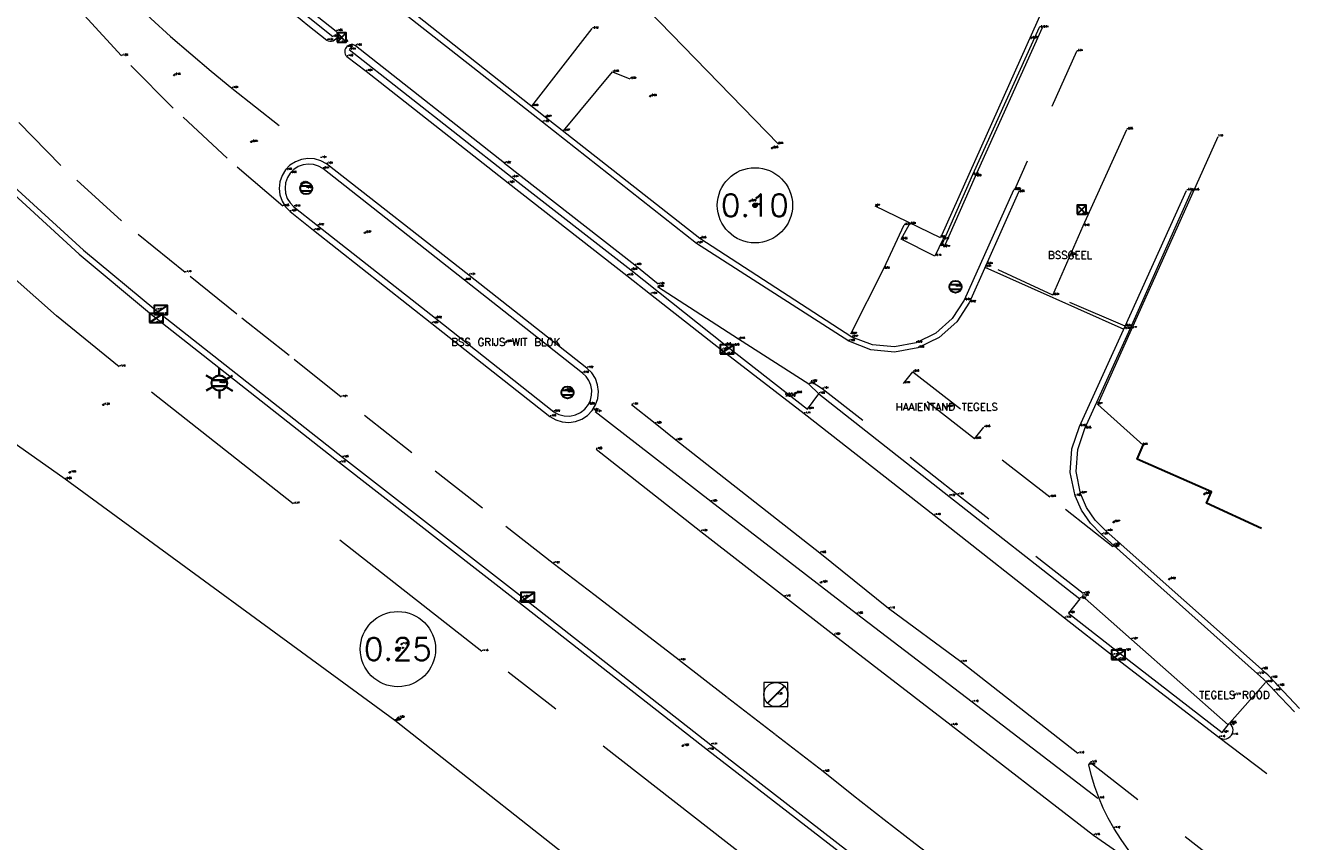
# Model space of a CAD drawing. Header units: metres. Extents: x 110598 to 111426, y 426464 to 427070.
# Tile 38 of 47: x 111213 to 111256, y 426591 to 426618. Entities that reach past the tile are written whole.
import ezdxf
from ezdxf.enums import TextEntityAlignment as Align

# ---------------------------------------------------------------- set-up
doc = ezdxf.new("R2010")
doc.units = ezdxf.units.M
doc.header["$MEASUREMENT"] = 0
for name, pattern in [('AM-AS', [16, 10, -2, 2, -2]), ('VH-GAZONBAND_100X200', [9.5, 7.5, -2]), ('VH-OPSLUITBAND_100X200', [16, 8, -2, 4, -2]), ('VH-OPSLUITBAND_60X200', [12, 6, -2, 2, -2]), ('VH-TROTTOIRBAND_180-200', [20, 10, -2, 2, -2, 2, -2]), ('VH-TROTTOIRBAND_280-300', [26, 12, -2, 4, -2, 4, -2]), ('XX-HIDDEN', [4, 2, -2])]:
    doc.linetypes.add(name, pattern=pattern)
for name, color, linetype, lineweight in [('B-BH-OG-TOPOGRAFIE_BEBOUWING-G', 10, 'Continuous', 30), ('B-GV-GR-BOOM-S', 90, 'Continuous', 13), ('B-GV-GR-BOOM_DIAMETER-T', 96, 'Continuous', 0), ('B-OI-RI-GWA_KOLK-S', 30, 'Continuous', 30), ('B-OI-RI-GWA_RIOOLPUT-S', 30, 'Continuous', 30), ('B-WA-WH-WATER_GRENS-G', 142, 'Continuous', 0), ('B-WE-AM-AS-G', 10, 'AM-AS', 13), ('B-WE-IE-MEUBILAIR_WEGMEUBILAIR-S', 4, 'Continuous', 30), ('B-WE-IE-TERREINAFSCHEIDING_KUNSTMATIG_SCHUTTING-G', 45, 'Continuous', 0), ('B-WE-VH-KANTOPSLUITING_ACHTERKANTBAND-G', 50, 'Continuous', 13), ('B-WE-VH-KANTOPSLUITING_GAZONBAND_100X200-G', 90, 'VH-GAZONBAND_100X200', 13), ('B-WE-VH-KANTOPSLUITING_INRITBAND-G', 211, 'Continuous', 13), ('B-WE-VH-KANTOPSLUITING_OPSLUITBAND_100X200-G', 160, 'VH-OPSLUITBAND_100X200', 13), ('B-WE-VH-KANTOPSLUITING_OPSLUITBAND_60X200-G', 150, 'VH-OPSLUITBAND_60X200', 13), ('B-WE-VH-KANTOPSLUITING_TROTTOIRBAND_180 200-G', 200, 'VH-TROTTOIRBAND_180-200', 13), ('B-WE-VH-KANTOPSLUITING_TROTTOIRBAND_RWS-G', 181, 'VH-TROTTOIRBAND_280-300', 13), ('B-WE-VH-MATERIAALGRENS-G', 52, 'XX-HIDDEN', 13), ('B-WE-VW-MARKERING-G', 252, 'Continuous', 13), ('DTM-Grondslag', 135, 'Continuous', 0), ('DTM-Meetpunt', 40, 'Continuous', 0), ('mp', 7, 'Continuous', 0), ('X-XX-AL-HOOGTELABEL-S', 2, 'Continuous', 0), ('X-XX-AL-TEXT-T', 2, 'Continuous', 0)]:
    doc.layers.add(name, color=color, linetype=linetype, lineweight=lineweight)
doc.styles.add('LBD', font='txt.shx')
doc.styles.add('NLCS-ISO', font='arial.ttf')
doc.styles.get("Standard").update_dxf_attribs({"font": 'txt.shx'})

# ---------------------------------------------------------------- blocks, each defined once
blk = doc.blocks.new('MP')
at = {"layer": 'mp', "color": 0, "linetype": 'ByBlock', "lineweight": -2, "elevation": -0.036, "flags": 128}
blk.add_lwpolyline([(-0.005000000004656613, -0.008660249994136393), (-0.01000000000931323, 0), (-0.005000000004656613, 0.008660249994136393), (0.005000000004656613, 0.008660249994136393), (0.01000000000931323, 0), (0.005000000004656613, -0.008660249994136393), (-0.005000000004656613, -0.008660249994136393)], close=True, dxfattribs=at)
blk = doc.blocks.new('SGR-BOOM_01')
at = {"ltscale": 0.1}
h = blk.add_hatch(color=0, dxfattribs=at)
edge = h.paths.add_edge_path()
edge.add_arc((7.366995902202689e-12, -5.115907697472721e-12), 0.15, 0, 360)
at = {"color": 0}
for centre, radius in [((0, 0), 2.5), ((7.366995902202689e-12, -5.115907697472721e-12), 0.04499999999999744)]:
    blk.add_circle(centre, radius, dxfattribs=at)
at = {"color": 0, "ltscale": 0.1}
blk.add_circle((7.366995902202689e-12, -5.115907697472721e-12), 0.15, dxfattribs=at)
blk = doc.blocks.new('B-SIE-WEG_LICHTMAST-SO')
at = {"color": 0, "ltscale": 0.1}
for p, q in [((8.349587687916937e-10, 1.265625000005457), (1.669846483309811e-09, 2.53125000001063)), ((-1.096064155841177, 0.6328125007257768), (-2.192125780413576, 1.265625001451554)), ((1.096064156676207, 0.6328124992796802), (2.192125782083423, 1.26562499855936)), ((-1.096064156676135, -0.6328124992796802), (-2.192125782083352, -1.26562499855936)), ((-8.349587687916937e-10, -1.265625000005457), (-1.669775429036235e-09, -2.53125000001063)), ((1.096064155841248, -0.6328125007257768), (2.192125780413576, -1.265625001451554))]:
    blk.add_line(p, q, dxfattribs=at)
at = {"color": 0, "flags": 128}
for points in [[(-1.162672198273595, 0.4999999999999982), (1.162672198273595, 0.4999999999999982)], [(-1.162672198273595, -0.4999999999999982), (1.162672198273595, -0.4999999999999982)]]:
    blk.add_lwpolyline(points, dxfattribs=at)
at = {"color": 0, "ltscale": 0.1}
blk.add_circle((0, 0), 1.265625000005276, dxfattribs=at)
at = {"color": 0, "style": 'NLCS-ISO'}
blk.add_attdef('TYPE', text='', height=1.8, dxfattribs=at).set_placement((1.669846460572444e-09, 2.53125000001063), align=Align.BOTTOM_CENTER)
blk = doc.blocks.new('B-SRI-KOLK_TROTTOIR-SO')
at = {"color": 0}
blk.add_line((-1.124999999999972, 0), (1.124999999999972, 1.499999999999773), dxfattribs=at)
blk.add_3dface([(-1.124999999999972, 0), (1.124999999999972, 0), (1.124999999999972, 1.499999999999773), (-1.124999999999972, 1.499999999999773)], dxfattribs=at)
blk = doc.blocks.new('B-SRI-PUT_GWA-SO')
at = {"color": 0}
blk.add_line((-1.414183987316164, -1.41424313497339), (1.414183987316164, 1.41424313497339), dxfattribs=at)
at = {"color": 0, "lineweight": 0}
blk.add_circle((4.18174704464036e-05, -4.181572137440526e-05), 1.999999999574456, dxfattribs=at)
blk.add_3dface([(2.000125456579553, -1.999958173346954), (1.999958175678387, 2.000041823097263), (-2.000041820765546, 1.999874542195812), (-1.999874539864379, -2.000125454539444)], dxfattribs=at)
blk = doc.blocks.new('SIE-WEG_VERKEERSBORD_ROND-SO')
at = {"color": 0}
for p, q in [((-0.9165151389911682, 0.3999999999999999), (0.9165151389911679, 0.3999999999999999)), ((-0.9165151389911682, -0.3999999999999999), (0.9165151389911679, -0.3999999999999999))]:
    blk.add_line(p, q, dxfattribs=at)
blk.add_circle((0, 0), 1, dxfattribs=at)
blk = doc.blocks.new('B-SRI-KOLK_STRAAT_300X300-SO')
at = {"color": 0}
for p, q in [((-0.7500000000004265, 2.842170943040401e-13), (0.7499999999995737, 1.500000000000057)), ((0.7499999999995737, 2.842170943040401e-13), (-0.7500000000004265, 1.500000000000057))]:
    blk.add_line(p, q, dxfattribs=at)
blk.add_3dface([(-0.7500000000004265, 2.842170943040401e-13), (0.7499999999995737, 2.842170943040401e-13), (0.7499999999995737, 1.500000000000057), (-0.7500000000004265, 1.500000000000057)], dxfattribs=at)

msp = doc.modelspace()

# ---------------------------------------------------------------- linework, layer by layer
at = {"layer": 'B-BH-OG-TOPOGRAFIE_BEBOUWING-G', "flags": 128}
msp.add_lwpolyline([(111254.442, 426601.5680000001), (111252.612, 426602.403), (111252.785, 426602.783), (111250.315, 426603.864), (111250.504, 426604.334)], dxfattribs=at)
at = {"layer": 'B-WA-WH-WATER_GRENS-G'}
msp.add_polyline3d([(111240.022, 426583.847, -2.064), (111225.638, 426595.185, -2.067), (111214.688, 426603.201, -2.079), (111205.667, 426609.564, -2.382)], dxfattribs=at)
at = {"layer": 'B-WE-AM-AS-G', "extrusion": (-0.8929264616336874, 0.399627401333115, 0.2073168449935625), "elevation": 71148.7604709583}
msp.add_lwpolyline([(-434835.6025539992, -15078.7446118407), (-434838.1136660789, -15078.83865503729), (-434841.6297475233, -15078.78754460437)], dxfattribs=at)
at = {"layer": 'B-WE-AM-AS-G'}
msp.add_polyline3d([(111249.008, 426592.592, -1.102), (111244.825, 426595.796, -1.096), (111240.982, 426598.725, -1.051), (111236.138, 426602.456, -1.054), (111232.302, 426605.435, -1.012)], dxfattribs=at)
at = {"layer": 'B-WE-IE-TERREINAFSCHEIDING_KUNSTMATIG_SCHUTTING-G', "extrusion": (0.01845684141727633, -0.02658949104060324, 0.9994760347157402), "elevation": -9289.165193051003, "flags": 128}
msp.add_lwpolyline([(334662.2266716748, 286877.9387532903), (334650.6836795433, 286870.9564440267), (334649.4947949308, 286873.0573158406)], dxfattribs=at)
at = {"layer": 'B-WE-IE-TERREINAFSCHEIDING_KUNSTMATIG_SCHUTTING-G', "extrusion": (0.006137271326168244, -0.006321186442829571, 0.9999611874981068), "elevation": -2013.077611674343, "flags": 128}
msp.add_lwpolyline([(111236.2882245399, 426610.1331616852), (111231.1489223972, 426615.4262674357)], dxfattribs=at)
at = {"layer": 'B-WE-IE-TERREINAFSCHEIDING_KUNSTMATIG_SCHUTTING-G', "extrusion": (-0.01262532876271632, -0.01184424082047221, 0.9998501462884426), "elevation": -6456.402801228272, "flags": 128}
msp.add_lwpolyline([(111241.6481202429, 426557.7839111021), (111240.1432023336, 426559.1350058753), (111244.1478529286, 426568.0376303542)], dxfattribs=at)
at = {"layer": 'B-WE-VH-KANTOPSLUITING_ACHTERKANTBAND-G', "extrusion": (-0.5473672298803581, 0.2481838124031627, 0.7992458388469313), "elevation": 44986.1299014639, "flags": 128}
msp.add_lwpolyline([(-434483.6993142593, -59826.10455208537), (-434478.325251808, -59826.10288820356), (-434475.7363867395, -59826.06295504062)], dxfattribs=at)
at = {"layer": 'B-WE-VH-KANTOPSLUITING_ACHTERKANTBAND-G'}
for points in [[(111200.866, 426629.065, -1.085), (111202.943, 426625.627, -1.174), (111203.367, 426624.711, -1.113), (111203.873, 426623.872, -1.107), (111205.9474053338, 426620.7866682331, -1.113), (111208.2103470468, 426617.836833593, -1.119), (111210.653, 426615.034, -1.125), (111212.8430805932, 426612.7951031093, -1.134333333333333), (111215.1478735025, 426610.6744801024, -1.143666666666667), (111217.561, 426608.678, -1.153), (111223.799, 426603.756, -1.163), (111229.761, 426599.121, -1.187), (111236.036, 426594.214, -1.197), (111241.983, 426589.616, -1.189), (111242.4673898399, 426589.2524040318, -1.188333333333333), (111242.9527242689, 426588.8900698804, -1.187666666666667), (111243.439, 426588.529, -1.187), (111243.9642488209, 426588.1411905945, -1.188333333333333), (111244.490583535, 426587.7548562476, -1.189666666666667), (111245.421, 426587.074, -1.2)], [(111223.585, 426617.9, -0.923), (111222.0504662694, 426619.1310525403, -0.9216666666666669), (111220.5595353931, 426620.4145669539, -0.9203333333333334), (111219.114, 426621.749, -0.919), (111217.6962096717, 426623.152618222, -0.925), (111216.3286459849, 426624.6052169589, -0.931), (111215.013, 426626.105, -0.937), (111214.3880992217, 426626.861383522, -0.9523333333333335), (111213.776371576, 426627.6284599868, -0.9676666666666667), (111213.178, 426628.406, -0.9830000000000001)], [(111246.201, 426612.804, -0.8340000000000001), (111244.561, 426609.148, -0.8350000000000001), (111244.1629191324, 426608.537376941, -0.8566666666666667), (111243.6163848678, 426608.0550604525, -0.8783333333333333), (111242.961, 426607.736, -0.9), (111242.2430786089, 426607.6032569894, -0.9233333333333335), (111241.515788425, 426607.6671382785, -0.9466666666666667), (111240.832, 426607.923, -0.9700000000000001), (111235.78, 426611.2, -0.9800000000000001), (111230.633, 426615.23, -0.9680000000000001), (111226.343, 426618.625, -0.9730000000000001), (111223.635, 426620.771, -0.9600000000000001)], [(111224.128, 426617.474, -0.9390000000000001), (111229.543, 426613.228, -0.91), (111233.489, 426610.154, -0.927), (111236.615, 426607.663, -0.9450000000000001), (111239.351, 426605.531, -0.9860000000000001), (111239.729, 426606.0410000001, -1.019), (111244.055, 426602.641, -1.02), (111248.401, 426599.23, -1.031), (111248.024, 426598.751, -1.032), (111249.596, 426597.523, -1.032), (111253.131, 426594.7800000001, -1.068), (111253.372, 426595.08, -1.082)], [(111255.706, 426595.58, -1.033), (111254.992, 426596.336, -1.028), (111254.9139683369, 426596.4260828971, -1.029666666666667), (111254.8336168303, 426596.5141028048, -1.031333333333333), (111254.751, 426596.6, -1.033), (111254.649987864, 426596.6992035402, -1.041), (111254.545954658, 426596.795234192, -1.049), (111254.439, 426596.888, -1.057), (111249.28, 426601.475, -1.011), (111248.9189920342, 426601.8388149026, -0.9976666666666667), (111248.6301180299, 426602.2621821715, -0.9843333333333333), (111248.423, 426602.7310000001, -0.9710000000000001), (111248.2816415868, 426603.4539688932, -0.932), (111248.3331565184, 426604.1888242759, -0.893), (111248.574, 426604.885, -0.8540000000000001), (111250.093, 426608.2150000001, -0.768), (111252.118, 426612.775, -0.772)]]:
    msp.add_polyline3d(points, dxfattribs=at)
msp.add_polyline3d([(111223.072, 426611.633, -0.923), (111226.988, 426608.553, -0.92), (111230.921, 426605.444, -0.919), (111231.0859657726, 426605.3532815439, -0.9152857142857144), (111231.2675456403, 426605.303559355, -0.9115714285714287), (111231.4557151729, 426605.2975784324, -0.907857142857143), (111231.6400861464, 426605.3356689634, -0.9041428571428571), (111231.8104800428, 426605.4157280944, -0.9004285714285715), (111231.9574899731, 426605.5333360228, -0.8967142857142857), (111232.073, 426605.682, -0.893), (111232.1435997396, 426605.8323703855, -0.8937142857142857), (111232.1816746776, 426605.9940672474, -0.8944285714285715), (111232.1855882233, 426606.1601403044, -0.8951428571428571), (111232.1551721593, 426606.3234511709, -0.895857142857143), (111232.0917338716, 426606.4769801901, -0.8965714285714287), (111231.9980001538, 426606.614128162, -0.8972857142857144), (111231.878, 426606.729, -0.898), (111227.96, 426609.814, -0.899), (111223.252, 426613.52, -0.914), (111223.1020241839, 426613.6045822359, -0.9115714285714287), (111222.9373721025, 426613.6549468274, -0.9091428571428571), (111222.7657426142, 426613.6687388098, -0.9067142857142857), (111222.5951608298, 426613.645313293, -0.9042857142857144), (111222.4336028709, 426613.5857656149, -0.901857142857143), (111222.2886229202, 426613.4928801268, -0.8994285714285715), (111222.167, 426613.371, -0.897), (111222.071944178, 426613.220774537, -0.902), (111222.0125869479, 426613.053203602, -0.907), (111221.991886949, 426612.8766397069, -0.912), (111222.0108759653, 426612.6998836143, -0.917), (111222.068607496, 426612.5317456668, -0.922), (111222.1622039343, 426612.3806066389, -0.927), (111222.287, 426612.254, -0.932)], close=True, dxfattribs=at)
at = {"layer": 'B-WE-VH-KANTOPSLUITING_GAZONBAND_100X200-G', "extrusion": (-0.5359795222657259, 0.2446568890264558, 0.8080030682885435), "elevation": 44748.2279812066}
msp.add_lwpolyline([(-434293.0001790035, -61369.40370062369), (-434287.5842713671, -61369.37654415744), (-434285.0070838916, -61369.32732306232)], dxfattribs=at)
at = {"layer": 'B-WE-VH-KANTOPSLUITING_INRITBAND-G', "extrusion": (-0.01971496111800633, -0.03148577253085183, 0.9993097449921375), "elevation": -15626.18446994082, "flags": 128}
msp.add_lwpolyline([(-132118.7932253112, 420317.4573662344), (-132113.3377935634, 420316.8920721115), (-132107.8537195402, 420316.299859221)], dxfattribs=at)
at = {"layer": 'B-WE-VH-KANTOPSLUITING_OPSLUITBAND_100X200-G', "extrusion": (-0.5365281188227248, -0.8385362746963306, 0.0948393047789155), "elevation": -417408.0705531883}
msp.add_lwpolyline([(-136222.0425377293, 39764.92886818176), (-136224.817889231, 39764.94393609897), (-136228.0217543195, 39764.99717607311)], dxfattribs=at)
at = {"layer": 'B-WE-VH-KANTOPSLUITING_OPSLUITBAND_100X200-G', "extrusion": (-0.6236747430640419, -0.7091524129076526, 0.3288353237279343), "elevation": -371907.1555011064}
msp.add_lwpolyline([(-198182.4473370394, 129496.7782730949), (-198186.7370615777, 129496.8068630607), (-198188.9167407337, 129496.8333352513)], dxfattribs=at)
at = {"layer": 'B-WE-VH-KANTOPSLUITING_OPSLUITBAND_60X200-G', "extrusion": (-0.01316658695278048, -0.01692471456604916, 0.9997700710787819), "elevation": -8685.858998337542}
msp.add_lwpolyline([(-174160.3771784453, 404926.8352501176), (-174160.3771784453, 404930.0997090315)], dxfattribs=at)
at = {"layer": 'B-WE-VH-KANTOPSLUITING_OPSLUITBAND_60X200-G', "extrusion": (0.002759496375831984, 0.003324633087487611, 0.9999906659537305), "elevation": 1724.311827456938}
msp.add_lwpolyline([(111230.8281627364, 426611.3980097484), (111232.4541869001, 426613.357020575)], dxfattribs=at)
at = {"layer": 'B-WE-VH-KANTOPSLUITING_OPSLUITBAND_60X200-G', "extrusion": (-0.236261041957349, 0.05073170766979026, 0.9703643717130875), "elevation": -4640.256306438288}
msp.add_lwpolyline([(-440458.5913508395, 18630.55382307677), (-440457.030695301, 18630.18137806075), (-440454.676938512, 18629.55649808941)], dxfattribs=at)
at = {"layer": 'B-WE-VH-KANTOPSLUITING_OPSLUITBAND_60X200-G'}
msp.add_polyline3d([(111244.336, 426585.285, -1.205), (111237.294, 426590.64, -1.199), (111228.535, 426597.479, -1.175), (111222.266, 426602.383, -1.167), (111216.486, 426606.939, -1.161), (111214.3940695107, 426608.6333828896, -1.156333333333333), (111212.3784438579, 426610.4178603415, -1.151666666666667), (111210.443, 426612.289, -1.147), (111208.6490892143, 426614.1797309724, -1.128), (111206.937060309, 426616.1449120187, -1.109), (111205.31, 426618.181, -1.09), (111203.8977503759, 426620.1511616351, -1.090333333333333), (111202.5643905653, 426622.1755473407, -1.090666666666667), (111201.312, 426624.251, -1.091), (111199.087, 426628.072, -1.086), (111196.85, 426632.843, -1.152)], dxfattribs=at)
at = {"layer": 'B-WE-VH-KANTOPSLUITING_TROTTOIRBAND_180 200-G', "extrusion": (-0.2756897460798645, -0.3679437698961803, 0.8880385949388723), "elevation": -187635.2934594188}
msp.add_lwpolyline([(-166787.950783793, 362413.2329118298), (-166784.9568177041, 362413.1502616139), (-166781.4866407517, 362413.0937114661)], dxfattribs=at)
at = {"layer": 'B-WE-VH-KANTOPSLUITING_TROTTOIRBAND_180 200-G'}
for points in [[(111203.024, 426625.673, -1.194), (111204.045, 426623.966, -1.225), (111206.1116258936, 426620.8866737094, -1.228333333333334), (111208.3682856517, 426617.9437704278, -1.231666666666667), (111210.806, 426615.149, -1.235), (111212.9915314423, 426612.9191753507, -1.252666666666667), (111215.2923612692, 426610.8085243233, -1.270333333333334), (111217.702, 426608.823, -1.288), (111223.898, 426603.929, -1.277), (111229.879, 426599.2800000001, -1.316), (111236.146, 426594.38, -1.311), (111242.108, 426589.757, -1.321), (111242.5903224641, 426589.404561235, -1.322666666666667), (111243.0719896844, 426589.0512274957, -1.324333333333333), (111243.553, 426588.697, -1.326), (111244.0861477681, 426588.3027641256, -1.328333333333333), (111244.6184818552, 426587.9074302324, -1.330666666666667), (111245.522, 426587.229, -1.33)], [(111246.362, 426612.739, -0.8470000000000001), (111244.738, 426609.081, -0.924), (111244.312499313, 426608.4252363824, -0.9346666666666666), (111243.7264702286, 426607.90789059, -0.9453333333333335), (111243.023, 426607.567, -0.9560000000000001), (111242.2461384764, 426607.4273043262, -0.9700000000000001), (111241.4605072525, 426607.5035426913, -0.9840000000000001), (111240.725, 426607.79, -0.998), (111235.664, 426611.038, -1.068), (111230.55, 426615.069, -1.056), (111226.231, 426618.458, -1.124), (111223.507, 426620.611, -1.102)], [(111255.542, 426595.474, -1.149), (111254.857, 426596.18, -1.154), (111254.7753633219, 426596.2776509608, -1.153666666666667), (111254.6903279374, 426596.3723570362, -1.153333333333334), (111254.602, 426596.464, -1.153), (111254.5059869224, 426596.5566600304, -1.162666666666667), (111254.4066081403, 426596.6457007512, -1.172333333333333), (111254.304, 426596.7310000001, -1.182), (111249.127, 426601.362, -1.038), (111248.7582084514, 426601.7364256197, -1.033666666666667), (111248.4611134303, 426602.1699418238, -1.029333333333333), (111248.245, 426602.649, -1.025), (111248.0865518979, 426603.4220436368, -1.009333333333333), (111248.1370717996, 426604.2095396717, -0.9936666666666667), (111248.393, 426604.956, -0.9780000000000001), (111249.908, 426608.281, -0.8370000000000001), (111251.951, 426612.794, -0.819)], [(111247.899, 426598.593, -1.151), (111249.481, 426597.357, -1.174), (111253.023, 426594.626, -1.164), (111253.0823080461, 426594.5916421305, -1.162), (111253.1479417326, 426594.5718905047, -1.16), (111253.2163614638, 426594.5678103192, -1.158), (111253.2838773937, 426594.5796216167, -1.156), (111253.3468484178, 426594.6066874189, -1.154), (111253.4018785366, 426594.6475480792, -1.152), (111253.446, 426594.7, -1.15), (111253.4736296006, 426594.7528397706, -1.150142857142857), (111253.4900748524, 426594.8101546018, -1.150285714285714), (111253.494664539, 426594.8696051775, -1.150428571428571), (111253.4872113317, 426594.9287650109, -1.150571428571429), (111253.4680194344, 426594.9852194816, -1.150714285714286), (111253.4378721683, 426595.0366643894, -1.150857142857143), (111253.398, 426595.081, -1.151)]]:
    msp.add_polyline3d(points, dxfattribs=at)
at = {"layer": 'B-WE-VH-KANTOPSLUITING_TROTTOIRBAND_RWS-G', "extrusion": (-0.0157771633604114, 0.01213627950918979, 0.999801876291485), "elevation": 3421.690415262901}
msp.add_lwpolyline([(-405961.5632436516, -171920.2318714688), (-405961.5632436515, -171919.4280524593)], dxfattribs=at)
at = {"layer": 'B-WE-VH-KANTOPSLUITING_TROTTOIRBAND_RWS-G'}
for points in [[(111223.0586376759, 426618.5851136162, -1.041333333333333), (111223.696, 426618.089, -1.045), (111223.7179080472, 426618.0458469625, -1.049), (111223.7299886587, 426617.9989832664, -1.053), (111223.7316726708, 426617.9506168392, -1.057), (111223.7228807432, 426617.9030264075, -1.061), (111223.7040270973, 426617.858454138, -1.065), (111223.676, 426617.819, -1.069), (111223.6361483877, 426617.7837110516, -1.064666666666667), (111223.5890677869, 426617.7588740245, -1.060333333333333), (111223.5374416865, 426617.7459045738, -1.056), (111223.4842126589, 426617.7455419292, -1.051666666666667), (111223.4324146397, 426617.7578067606, -1.047333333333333), (111223.385, 426617.782, -1.043), (111222.754, 426618.273, -1.044), (111221.4627237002, 426619.3391705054, -1.040333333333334)], [(111234.397, 426609.676, -1.005), (111233.621, 426610.314, -1.028), (111229.282, 426613.694, -1.021), (111229.283, 426613.697, -1.02), (111224.333, 426617.605, -1.056), (111224.2889458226, 426617.6271027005, -1.060857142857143), (111224.241193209, 426617.639308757, -1.065714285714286), (111224.1919363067, 426617.6410573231, -1.070571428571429), (111224.1434383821, 426617.6322680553, -1.075428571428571), (111224.0979278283, 426617.6133448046, -1.080285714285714), (111224.0574957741, 426617.5851570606, -1.085142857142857), (111224.024, 426617.549, -1.09), (111223.9999545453, 426617.5086606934, -1.085142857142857), (111223.9846065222, 426617.4642773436, -1.080285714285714), (111223.9785961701, 426617.4177013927, -1.075428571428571), (111223.9821742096, 426617.370875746, -1.070571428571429), (111223.9951913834, 426617.3257537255, -1.065714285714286), (111224.0171046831, 426617.2842175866, -1.060857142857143), (111224.047, 426617.248, -1.056)], [(111224.684, 426616.758, -1.04), (111229.404, 426613.046, -1.036), (111233.354, 426609.969, -1.045), (111234.142, 426609.354, -1.044)]]:
    msp.add_polyline3d(points, dxfattribs=at)
msp.add_polyline3d([(111222.941, 426611.473, -1.053), (111226.867, 426608.38, -1.052), (111230.797, 426605.284, -1.056), (111230.9903504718, 426605.1727078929, -1.050857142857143), (111231.2033739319, 426605.1064406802, -1.045714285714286), (111231.425737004, 426605.0884128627, -1.040571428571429), (111231.6466532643, 426605.1194989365, -1.035428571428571), (111231.8554064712, 426605.1981909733, -1.030285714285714), (111232.0418703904, 426605.3206717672, -1.025142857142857), (111232.197, 426605.4810000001, -1.02), (111232.3140775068, 426605.6731235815, -1.020142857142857), (111232.3858571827, 426605.8863518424, -1.020285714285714), (111232.4087977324, 426606.110165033, -1.020428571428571), (111232.3817673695, 426606.3335211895, -1.020571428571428), (111232.3060996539, 426606.5454008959, -1.020714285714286), (111232.1855276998, 426606.735350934, -1.020857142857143), (111232.026, 426606.894, -1.021), (111228.102, 426609.984, -1.012), (111223.37, 426613.678, -1.013), (111223.1803056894, 426613.7832718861, -1.008714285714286), (111222.9723230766, 426613.8449916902, -1.004428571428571), (111222.7559119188, 426613.8602334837, -1.000142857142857), (111222.5413315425, 426613.8282747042, -0.9958571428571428), (111222.3387544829, 426613.7506304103, -0.9915714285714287), (111222.1577842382, 426613.6309814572, -0.9872857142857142), (111222.007, 426613.475, -0.9830000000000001), (111221.8929383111, 426613.2887862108, -0.9927142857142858), (111221.8221808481, 426613.0821971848, -1.002428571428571), (111221.7981261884, 426612.8651556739, -1.012142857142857), (111221.8219297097, 426612.6480864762, -1.021857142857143), (111221.8924480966, 426612.4414157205, -1.031571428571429), (111222.0062942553, 426612.2550700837, -1.041285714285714), (111222.158, 426612.098, -1.051)], close=True, dxfattribs=at)
at = {"layer": 'B-WE-VH-MATERIAALGRENS-G', "extrusion": (-0.003084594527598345, -0.006881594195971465, 0.9999715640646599), "elevation": -3279.770772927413}
msp.add_lwpolyline([(111247.7612359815, 426604.9452922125), (111245.7001285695, 426600.3471833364)], dxfattribs=at)
at = {"layer": 'B-WE-VH-MATERIAALGRENS-G', "extrusion": (-0.1364386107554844, 0.05490822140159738, 0.9891256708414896), "elevation": 8247.338684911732}
msp.add_lwpolyline([(-437297.6877895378, -55473.4365496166), (-437297.6877895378, -55472.81100905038)], dxfattribs=at)
at = {"layer": 'B-WE-VH-MATERIAALGRENS-G', "extrusion": (0.1834700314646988, 0.397852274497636, 0.8989173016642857), "elevation": 190137.3466428}
msp.add_lwpolyline([(77624.70150527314, -390119.6772483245), (77627.31302709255, -390119.6042086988), (77629.74733420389, -390119.6110561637)], dxfattribs=at)
at = {"layer": 'B-WE-VH-MATERIAALGRENS-G', "extrusion": (-0.03886599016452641, -0.04112589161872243, 0.9983977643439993), "elevation": -21869.11006266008}
msp.add_lwpolyline([(-212166.6885006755, 385843.1677249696), (-212166.7233532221, 385843.6625525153), (-212163.7457589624, 385843.9453111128)], dxfattribs=at)
at = {"layer": 'B-WE-VH-MATERIAALGRENS-G', "extrusion": (0.0312128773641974, -0.03054471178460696, 0.9990459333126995), "elevation": -9559.464576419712}
msp.add_lwpolyline([(382704.6418065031, 218661.3027115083), (382704.641806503, 218661.7606732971)], dxfattribs=at)
at = {"layer": 'B-WE-VH-MATERIAALGRENS-G', "extrusion": (-0.006279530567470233, -0.007884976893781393, 0.9999491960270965), "elevation": -4063.285698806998}
msp.add_lwpolyline([(111242.709524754, 426585.7623208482), (111243.0185500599, 426586.1503329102)], dxfattribs=at)
at = {"layer": 'B-WE-VH-MATERIAALGRENS-G', "extrusion": (0.005523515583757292, 0.006268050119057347, 0.9999651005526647), "elevation": 3287.289360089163}
msp.add_lwpolyline([(111252.8851547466, 426584.2261048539), (111251.6980900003, 426582.8790783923)], dxfattribs=at)
at = {"layer": 'B-WE-VH-MATERIAALGRENS-G', "extrusion": (-0.005691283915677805, 0.004305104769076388, 0.9999745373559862), "elevation": 1202.198048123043}
msp.add_lwpolyline([(111251.2145449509, 426593.4036552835), (111255.7967040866, 426589.9376231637)], dxfattribs=at)
at = {"layer": 'B-WE-VH-MATERIAALGRENS-G'}
for points in [[(111213.2860947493, 426622.859778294, -1.019), (111213.8526465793, 426622.2220501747, -1.017), (111214.4289053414, 426621.5930796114, -1.015), (111215.0147356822, 426620.9730143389, -1.013), (111215.61, 426620.362, -1.011), (111216.2401771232, 426619.7350810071, -1.011142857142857), (111216.880285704, 426619.1183058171, -1.011285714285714), (111217.5301624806, 426618.5118317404, -1.011428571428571), (111218.1896416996, 426617.9158134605, -1.011571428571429), (111218.8585551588, 426617.3304029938, -1.011714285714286), (111219.5367322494, 426616.7557496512, -1.011857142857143), (111220.224, 426616.192, -1.012), (111223.165, 426613.87, -1.014)], [(111221.919, 426612.27, -1.046), (111220.0665691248, 426613.8634737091, -1.04), (111218.2796085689, 426615.5300362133, -1.034), (111216.561, 426617.267, -1.028), (111215.3159879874, 426618.6171291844, -1.020333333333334), (111214.1122891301, 426620.0042170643, -1.012666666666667), (111212.951, 426621.4270000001, -1.005)], [(111246.295, 426588.547, -1.25), (111245.168698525, 426589.3880811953, -1.251), (111244.0473523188, 426590.2357575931, -1.252), (111242.931, 426591.0900000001, -1.253), (111241.9073587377, 426591.8824869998, -1.256), (111240.8880154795, 426592.6804947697, -1.259), (111239.873, 426593.484, -1.262), (111238.2797098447, 426594.7186814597, -1.256), (111236.6853761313, 426595.9520150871, -1.25), (111235.09, 426597.184, -1.244), (111233.6964591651, 426598.258362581, -1.237333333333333), (111232.3021255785, 426599.3316961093, -1.230666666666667), (111230.907, 426600.404, -1.224), (111228.5514436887, 426602.2391482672, -1.219666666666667), (111226.2017690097, 426604.0818212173, -1.215333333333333), (111223.858, 426605.932, -1.211), (111222.1253989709, 426607.3075674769, -1.205), (111220.3960624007, 426608.687236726, -1.199), (111218.67, 426610.071, -1.193), (111216.5548078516, 426611.7860267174, -1.178666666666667), (111214.5428736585, 426613.6210949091, -1.164333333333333), (111212.641, 426615.57, -1.15)], [(111243.848, 426611.171, -0.7020000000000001), (111243.59, 426610.6170000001, -0.729), (111242.472, 426611.172, -0.663), (111242.743, 426611.675, -0.638)], [(111248.52, 426599.4, -1.051), (111244.342, 426602.685, -1.014), (111239.847, 426606.206, -1.014), (111239.464, 426606.442, -1.017)], [(111249.524, 426601.019, -1.045), (111249.5, 426600.953, -1.038), (111247.403, 426602.608, -0.9790000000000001), (111244.909, 426604.54, -0.9530000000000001), (111242.546, 426606.385, -0.992)], [(111250.0380464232, 426590.8659093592, -1.120666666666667), (111249.7742950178, 426591.2269454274, -1.120333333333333), (111249.534, 426591.604, -1.12), (111249.3495559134, 426591.9347364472, -1.118), (111249.1831680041, 426592.2749147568, -1.116), (111249.0353179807, 426592.6235500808, -1.114), (111248.9064338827, 426592.9796330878, -1.112), (111248.7968888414, 426593.3421328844, -1.11), (111248.707, 426593.71, -1.108), (111248.755, 426593.79, -1.103), (111252.717, 426590.702, -1.095)]]:
    msp.add_polyline3d(points, dxfattribs=at)
at = {"layer": 'B-WE-VW-MARKERING-G', "extrusion": (0.003612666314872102, -0.001610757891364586, 0.999992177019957), "elevation": -286.0848530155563, "flags": 128}
msp.add_lwpolyline([(111244.5269748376, 426610.3426159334), (111249.1450169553, 426608.2836132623)], dxfattribs=at)
at = {"layer": 'B-WE-VW-MARKERING-G'}
for points in [[(111248.339, 426594.088, -1.098), (111244.445, 426597.1280000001, -1.109), (111242.047, 426598.901, -1.096), (111239.762, 426600.748, -1.064), (111234.977, 426604.497, -1.042), (111234.288, 426605.049, -1.034), (111233.5075734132, 426605.6742474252, -1.034)], [(111232.328, 426604.198, -1.058), (111235.811, 426601.469, -1.09), (111238.585, 426599.299, -1.104), (111240.228, 426598.0300000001, -1.091), (111244.124, 426595.026, -1.127), (111248.856, 426591.37, -1.13), (111250.315, 426590.368, -1.117)]]:
    msp.add_polyline3d(points, dxfattribs=at)

# ---------------------------------------------------------------- block references
at = {"layer": 'B-GV-GR-BOOM-S', "xscale": 0.5, "yscale": 0.5, "zscale": 0.5}
for p in [(111237.608, 426612.3020000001, -0.916), (111225.744, 426597.556, -1.309)]:
    msp.add_blockref('SGR-BOOM_01', p, dxfattribs=at)
at = {"layer": 'B-OI-RI-GWA_KOLK-S', "xscale": 0.1999999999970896, "yscale": 0.1999999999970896, "zscale": 0.1999999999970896}
for name, p in [('B-SRI-KOLK_STRAAT_300X300-SO', (111223.87, 426617.727, -1.076)), ('B-SRI-KOLK_STRAAT_300X300-SO', (111248.469, 426612.006, -0.924)), ('B-SRI-KOLK_TROTTOIR-SO', (111217.867, 426608.672, -1.315)), ('B-SRI-KOLK_TROTTOIR-SO', (111217.715, 426608.403, -1.156)), ('B-SRI-KOLK_TROTTOIR-SO', (111236.678, 426607.3670000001, -1.1)), ('B-SRI-KOLK_TROTTOIR-SO', (111230.057, 426599.132, -1.341)), ('B-SRI-KOLK_TROTTOIR-SO', (111249.683, 426597.216, -1.194))]:
    msp.add_blockref(name, p, dxfattribs=at)
at = {"layer": 'B-OI-RI-GWA_RIOOLPUT-S', "xscale": 0.1999999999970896, "yscale": 0.1999999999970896, "zscale": 0.1999999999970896}
msp.add_blockref('B-SRI-PUT_GWA-SO', (111238.305, 426596.045, -1.229), dxfattribs=at)
at = {"layer": 'B-WE-IE-MEUBILAIR_WEGMEUBILAIR-S', "xscale": 0.1999999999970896, "yscale": 0.1999999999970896, "zscale": 0.1999999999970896}
for name, p in [('SIE-WEG_VERKEERSBORD_ROND-SO', (111222.698, 426612.868, -0.8220000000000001)), ('SIE-WEG_VERKEERSBORD_ROND-SO', (111244.272, 426609.595, -0.8340000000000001)), ('B-SIE-WEG_LICHTMAST-SO', (111219.808, 426606.398, -1.156)), ('B-SIE-WEG_LICHTMAST-SO', (111219.813, 426606.392, -0.892)), ('SIE-WEG_VERKEERSBORD_ROND-SO', (111231.378, 426606.084, -0.887))]:
    msp.add_blockref(name, p, dxfattribs=at)
at = {"layer": 'DTM-Grondslag', "xscale": 2.5, "yscale": 2.5, "zscale": 2.5}
msp.add_blockref('MP', (111238.962, 426606.06, -0.9580000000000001), dxfattribs=at)
at = {"layer": 'DTM-Meetpunt', "xscale": 2.5, "yscale": 2.5, "zscale": 2.5}
for p in [(111246.79, 426617.852, -0.624), (111218.308, 426616.63, -0.9470000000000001), (111234.13, 426615.9270000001, -0.928), (111220.874, 426614.406, -0.93), (111238.177, 426614.199, -0.9530000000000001), (111222.545, 426613.031, -0.817), (111252.162, 426612.794, -0.748), (111237.445, 426612.436, -0.897), (111224.644, 426611.386, -0.865), (111248.081, 426610.648, -0.8400000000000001), (111229.328, 426607.758, -0.8470000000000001), (111236.882, 426607.641, -0.9630000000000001), (111231.317, 426606.1550000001, -0.8330000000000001), (111215.953, 426605.67, -1.29), (111243.983, 426605.604, -0.9440000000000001), (111214.835, 426603.421, -1.994), (111252.544, 426602.708, -0.8110000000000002), (111249.53, 426601.778, -0.9660000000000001), (111251.377, 426599.88, -0.917), (111239.804, 426599.768, -1.043), (111225.865, 426597.717, -1.289), (111249.883, 426597.508, -1.044), (111253.541, 426596.033, -1.138), (111225.75, 426595.271, -1.892), (111235.208, 426594.343, -1.228)]:
    msp.add_blockref('MP', p, dxfattribs=at)

# ---------------------------------------------------------------- texts
at = {"layer": 'B-GV-GR-BOOM-S'}
for s, p in [('-0.92', (111237.608, 426612.3020000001)), ('-1.31', (111225.744, 426597.556))]:
    msp.add_text(s, height=0.05, dxfattribs=at).set_placement(p, align=Align.BOTTOM_LEFT)
at = {"layer": 'B-GV-GR-BOOM_DIAMETER-T', "linetype": 'Continuous', "style": 'LBD'}
for s, p in [('0.10', (111237.608, 426612.3020000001, -0.916)), ('0.25', (111225.744, 426597.556, -1.309))]:
    msp.add_text(s, height=0.75, dxfattribs=at).set_placement(p, align=Align.MIDDLE_CENTER)
at = {"layer": 'B-OI-RI-GWA_KOLK-S'}
for s, p in [('-1.08', (111223.87, 426617.7270000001)), ('-0.92', (111248.469, 426612.006)), ('-1.16', (111217.715, 426608.403)), ('-1.32', (111217.867, 426608.6720000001)), ('-1.10', (111236.678, 426607.3670000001)), ('-1.34', (111230.057, 426599.132)), ('-1.19', (111249.683, 426597.2160000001))]:
    msp.add_text(s, height=0.05, dxfattribs=at).set_placement(p, align=Align.BOTTOM_LEFT)
at = {"layer": 'B-OI-RI-GWA_RIOOLPUT-S'}
msp.add_text('-1.23', height=0.05, dxfattribs=at).set_placement((111238.305, 426596.045), align=Align.BOTTOM_LEFT)
at = {"layer": 'B-WA-WH-WATER_GRENS-G'}
for s, p in [('-2.08', (111214.688, 426603.201)), ('-2.07', (111225.638, 426595.185))]:
    msp.add_text(s, height=0.05, dxfattribs=at).set_placement(p, align=Align.BOTTOM_LEFT)
at = {"layer": 'B-WE-AM-AS-G'}
for s, p in [('-0.85', (111249.963, 426614.82)), ('-0.90', (111248.517, 426611.615)), ('-1.01', (111232.302, 426605.435)), ('-1.05', (111236.138, 426602.456)), ('-1.05', (111240.982, 426598.725)), ('-1.10', (111244.825, 426595.796)), ('-1.10', (111249.008, 426592.592))]:
    msp.add_text(s, height=0.05, dxfattribs=at).set_placement(p, align=Align.BOTTOM_LEFT)
at = {"layer": 'B-WE-IE-MEUBILAIR_WEGMEUBILAIR-S'}
for s, p in [('-0.82', (111222.698, 426612.8680000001)), ('-0.83', (111244.272, 426609.595)), ('-1.16', (111219.808, 426606.398)), ('-0.89', (111219.813, 426606.392)), ('-0.89', (111231.378, 426606.084))]:
    msp.add_text(s, height=0.05, dxfattribs=at).set_placement(p, align=Align.BOTTOM_LEFT)
at = {"layer": 'B-WE-IE-TERREINAFSCHEIDING_KUNSTMATIG_SCHUTTING-G'}
for s, p in [('0.93', (111238.389, 426614.3350000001)), ('1.13', (111253.002, 426614.587)), ('1.07', (111241.599, 426612.272)), ('1.00', (111243.773, 426611.225)), ('0.97', (111248.999, 426605.685)), ('0.98', (111250.504, 426604.334))]:
    msp.add_text(s, height=0.05, dxfattribs=at).set_placement(p, align=Align.BOTTOM_LEFT)
at = {"layer": 'B-WE-VH-KANTOPSLUITING_ACHTERKANTBAND-G'}
for s, p in [('-0.77', (111247.053, 426618.2050000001)), ('-0.92', (111223.585, 426617.9000000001)), ('-0.94', (111224.128, 426617.474)), ('-0.97', (111230.633, 426615.23)), ('-0.90', (111222.167, 426613.371)), ('-0.91', (111223.252, 426613.5200000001)), ('-0.91', (111229.543, 426613.228)), ('-0.76', (111244.835, 426613.31)), ('-0.83', (111246.201, 426612.804)), ('-0.77', (111252.118, 426612.7750000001)), ('-0.93', (111222.287, 426612.2540000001)), ('-0.92', (111223.072, 426611.633)), ('-0.98', (111235.78, 426611.2)), ('-0.74', (111243.795, 426610.9390000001)), ('-0.93', (111233.489, 426610.154)), ('-0.90', (111227.96, 426609.8140000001)), ('-0.84', (111244.561, 426609.148)), ('-1.15', (111217.561, 426608.6780000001)), ('-0.92', (111226.988, 426608.5530000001)), ('-0.97', (111240.832, 426607.923)), ('-0.77', (111250.093, 426608.2150000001)), ('-0.95', (111236.615, 426607.663)), ('-0.90', (111242.961, 426607.736)), ('-0.90', (111231.878, 426606.729)), ('-0.92', (111230.921, 426605.4440000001)), ('-0.89', (111232.073, 426605.682)), ('-0.99', (111239.351, 426605.5310000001)), ('-0.85', (111248.574, 426604.885)), ('-1.16', (111223.799, 426603.756)), ('-1.02', (111244.055, 426602.641)), ('-0.97', (111248.423, 426602.7310000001)), ('-1.01', (111249.28, 426601.475)), ('-1.19', (111229.761, 426599.121)), ('-1.03', (111248.401, 426599.23)), ('-1.03', (111248.024, 426598.751)), ('-1.03', (111249.596, 426597.523)), ('-1.06', (111254.439, 426596.888)), ('-1.03', (111254.751, 426596.6)), ('-1.03', (111254.992, 426596.336)), ('-1.07', (111253.131, 426594.7800000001)), ('-1.08', (111253.372, 426595.0800000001)), ('-1.20', (111236.036, 426594.214))]:
    msp.add_text(s, height=0.05, dxfattribs=at).set_placement(p, align=Align.BOTTOM_LEFT)
at = {"layer": 'B-WE-VH-KANTOPSLUITING_GAZONBAND_100X200-G'}
for s, p in [('-0.81', (111247.153, 426618.2)), ('-0.80', (111244.924, 426613.2640000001)), ('-0.77', (111243.89, 426610.903))]:
    msp.add_text(s, height=0.05, dxfattribs=at).set_placement(p, align=Align.BOTTOM_LEFT)
at = {"layer": 'B-WE-VH-KANTOPSLUITING_INRITBAND-G'}
msp.add_text('-1.13', height=0.05, dxfattribs=at).set_placement((111243.565, 426602.005), align=Align.BOTTOM_LEFT)
at = {"layer": 'B-WE-VH-KANTOPSLUITING_OPSLUITBAND_100X200-G'}
for s, p in [('-0.93', (111234.369, 426609.589)), ('-0.98', (111237.065, 426607.858)), ('-1.00', (111239.402, 426606.361)), ('-1.05', (111248.486, 426599.3240000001)), ('-1.07', (111250.117, 426597.8780000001)), ('-1.10', (111253.332, 426595.038))]:
    msp.add_text(s, height=0.05, dxfattribs=at).set_placement(p, align=Align.BOTTOM_LEFT)
at = {"layer": 'B-WE-VH-KANTOPSLUITING_OPSLUITBAND_60X200-G'}
for s, p in [('-0.92', (111232.199, 426618.1720000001)), ('-0.98', (111232.875, 426616.7320000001)), ('-0.99', (111230.195, 426615.5960000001)), ('-0.97', (111231.249, 426614.773)), ('-0.73', (111242.556, 426611.643)), ('-0.82', (111241.875, 426610.1930000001)), ('-0.97', (111240.788, 426608.019)), ('-1.16', (111216.486, 426606.9390000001)), ('-1.17', (111222.266, 426602.383)), ('-1.18', (111228.535, 426597.479))]:
    msp.add_text(s, height=0.05, dxfattribs=at).set_placement(p, align=Align.BOTTOM_LEFT)
at = {"layer": 'B-WE-VH-KANTOPSLUITING_TROTTOIRBAND_180 200-G'}
for s, p in [('-1.06', (111230.55, 426615.0690000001)), ('-0.85', (111246.362, 426612.739)), ('-0.82', (111251.951, 426612.794)), ('-1.07', (111235.664, 426611.038)), ('-1.29', (111217.702, 426608.823)), ('-0.92', (111244.738, 426609.081)), ('-0.84', (111249.908, 426608.2810000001)), ('-1.08', (111236.494, 426607.5)), ('-1.00', (111240.725, 426607.79)), ('-0.96', (111243.023, 426607.567)), ('-1.11', (111239.241, 426605.3790000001)), ('-0.98', (111248.393, 426604.956)), ('-1.28', (111223.898, 426603.929)), ('-1.03', (111248.245, 426602.649)), ('-1.04', (111249.127, 426601.3620000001)), ('-1.32', (111229.879, 426599.2800000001)), ('-1.15', (111247.899, 426598.593)), ('-1.17', (111249.481, 426597.3570000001)), ('-1.18', (111254.304, 426596.7310000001)), ('-1.15', (111254.602, 426596.464)), ('-1.15', (111254.857, 426596.18)), ('-1.15', (111253.398, 426595.081)), ('-1.31', (111236.146, 426594.38)), ('-1.16', (111253.023, 426594.626)), ('-1.15', (111253.446, 426594.7))]:
    msp.add_text(s, height=0.05, dxfattribs=at).set_placement(p, align=Align.BOTTOM_LEFT)
at = {"layer": 'B-WE-VH-KANTOPSLUITING_TROTTOIRBAND_RWS-G'}
for s, p in [('-1.05', (111223.696, 426618.089)), ('-1.04', (111223.385, 426617.782)), ('-1.07', (111223.676, 426617.8190000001)), ('-1.09', (111224.024, 426617.549)), ('-1.06', (111224.333, 426617.605)), ('-1.06', (111224.047, 426617.2480000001)), ('-1.04', (111224.684, 426616.758)), ('-0.98', (111222.007, 426613.475)), ('-1.01', (111223.37, 426613.6780000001)), ('-1.02', (111229.282, 426613.6940000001)), ('-1.02', (111229.283, 426613.697)), ('-1.04', (111229.404, 426613.046)), ('-1.05', (111222.158, 426612.098)), ('-1.05', (111222.941, 426611.473)), ('-1.01', (111228.102, 426609.984)), ('-1.05', (111233.354, 426609.969)), ('-1.03', (111233.621, 426610.3140000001)), ('-1.01', (111234.397, 426609.676)), ('-1.04', (111234.142, 426609.354)), ('-1.05', (111226.867, 426608.38)), ('-1.02', (111232.026, 426606.894)), ('-1.02', (111232.197, 426605.4810000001)), ('-1.06', (111230.797, 426605.284))]:
    msp.add_text(s, height=0.05, dxfattribs=at).set_placement(p, align=Align.BOTTOM_LEFT)
at = {"layer": 'B-WE-VH-MATERIAALGRENS-G'}
for s, p in [('-1.03', (111216.561, 426617.267)), ('-0.81', (111248.293, 426617.414)), ('-0.89', (111233.449, 426616.501)), ('-1.01', (111220.224, 426616.192)), ('-1.01', (111223.165, 426613.87)), ('-0.85', (111246.232, 426612.816)), ('-1.05', (111221.919, 426612.2700000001)), ('-0.64', (111242.743, 426611.675)), ('-0.66', (111242.472, 426611.1720000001)), ('-0.70', (111243.848, 426611.171)), ('-0.73', (111243.59, 426610.6170000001)), ('-1.19', (111218.67, 426610.071)), ('-0.81', (111245.301, 426610.3400000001)), ('-0.81', (111247.509, 426609.315)), ('-0.96', (111242.86, 426606.768)), ('-1.02', (111239.464, 426606.442)), ('-1.01', (111239.847, 426606.206)), ('-0.99', (111242.546, 426606.385)), ('-1.21', (111223.858, 426605.932)), ('-1.02', (111239.729, 426606.0410000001)), ('-0.95', (111245.218, 426604.9280000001)), ('-0.95', (111244.909, 426604.54)), ('-1.01', (111244.342, 426602.685)), ('-0.98', (111247.403, 426602.608)), ('-1.04', (111249.5, 426600.953)), ('-1.05', (111249.524, 426601.019)), ('-1.22', (111230.907, 426600.404)), ('-1.05', (111248.52, 426599.4000000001)), ('-1.24', (111235.09, 426597.184)), ('-1.16', (111254.576, 426596.451)), ('-1.14', (111253.389, 426595.104)), ('-1.11', (111248.707, 426593.7100000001)), ('-1.10', (111248.755, 426593.79)), ('-1.26', (111239.873, 426593.484)), ('-1.12', (111249.534, 426591.604))]:
    msp.add_text(s, height=0.05, dxfattribs=at).set_placement(p, align=Align.BOTTOM_LEFT)
at = {"layer": 'B-WE-VW-MARKERING-G'}
for s, p in [('-0.81', (111245.25, 426610.25)), ('-0.83', (111249.868, 426608.191)), ('-1.03', (111233.5075734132, 426605.6742474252)), ('-1.03', (111234.288, 426605.049)), ('-1.04', (111234.977, 426604.497)), ('-1.06', (111232.328, 426604.198)), ('-1.09', (111235.811, 426601.469)), ('-1.06', (111239.762, 426600.7480000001)), ('-1.10', (111238.585, 426599.299)), ('-1.10', (111242.047, 426598.9010000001)), ('-1.09', (111240.228, 426598.0300000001)), ('-1.11', (111244.445, 426597.1280000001)), ('-1.13', (111244.124, 426595.0260000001)), ('-1.10', (111248.339, 426594.088)), ('-1.13', (111248.856, 426591.37))]:
    msp.add_text(s, height=0.05, dxfattribs=at).set_placement(p, align=Align.BOTTOM_LEFT)
at = {"layer": 'DTM-Grondslag'}
msp.add_text('9006', height=0.1, dxfattribs=at).set_placement((111238.962, 426606.06, -0.9580000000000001), align=Align.TOP_RIGHT)
msp.add_text('-0.96', height=0.05, dxfattribs=at).set_placement((111238.962, 426606.06), align=Align.BOTTOM_LEFT)
at = {"layer": 'X-XX-AL-HOOGTELABEL-S'}
for s, p in [('-0.62', (111246.79, 426617.8520000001)), ('-0.95', (111218.308, 426616.63)), ('-0.93', (111234.13, 426615.9270000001)), ('-0.93', (111220.874, 426614.4060000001)), ('-0.95', (111238.177, 426614.1990000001)), ('-0.82', (111222.545, 426613.0310000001)), ('-0.75', (111252.162, 426612.794)), ('-0.90', (111237.445, 426612.436)), ('-0.87', (111224.644, 426611.386)), ('-0.84', (111248.081, 426610.648)), ('-0.85', (111229.328, 426607.758)), ('-0.96', (111236.882, 426607.641)), ('-0.83', (111231.317, 426606.1550000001)), ('-1.29', (111215.953, 426605.67)), ('-0.94', (111243.983, 426605.604)), ('-1.99', (111214.835, 426603.421)), ('-0.81', (111252.544, 426602.708)), ('-0.97', (111249.53, 426601.778)), ('-0.92', (111251.377, 426599.88)), ('-1.04', (111239.804, 426599.768)), ('-1.29', (111225.865, 426597.717)), ('-1.04', (111249.883, 426597.508)), ('-1.14', (111253.541, 426596.033)), ('-1.89', (111225.75, 426595.271)), ('-1.23', (111235.208, 426594.343))]:
    msp.add_text(s, height=0.05, dxfattribs=at).set_placement(p, align=Align.BOTTOM_LEFT)
at = {"layer": 'X-XX-AL-TEXT-T', "linetype": 'Continuous', "style": 'LBD'}
for s, p in [('BSSGEEL', (111248.081, 426610.648, -0.8400000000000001)), ('BSS GRIJS WIT BLOK', (111229.328, 426607.758, -0.8470000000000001)), ('HAAIENTAND TEGELS', (111243.983, 426605.604, -0.9440000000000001)), ('TEGELS ROOD', (111253.541, 426596.033, -1.138))]:
    msp.add_text(s, height=0.25, dxfattribs=at).set_placement(p, align=Align.MIDDLE_CENTER)

doc.saveas('drawing.dxf')
